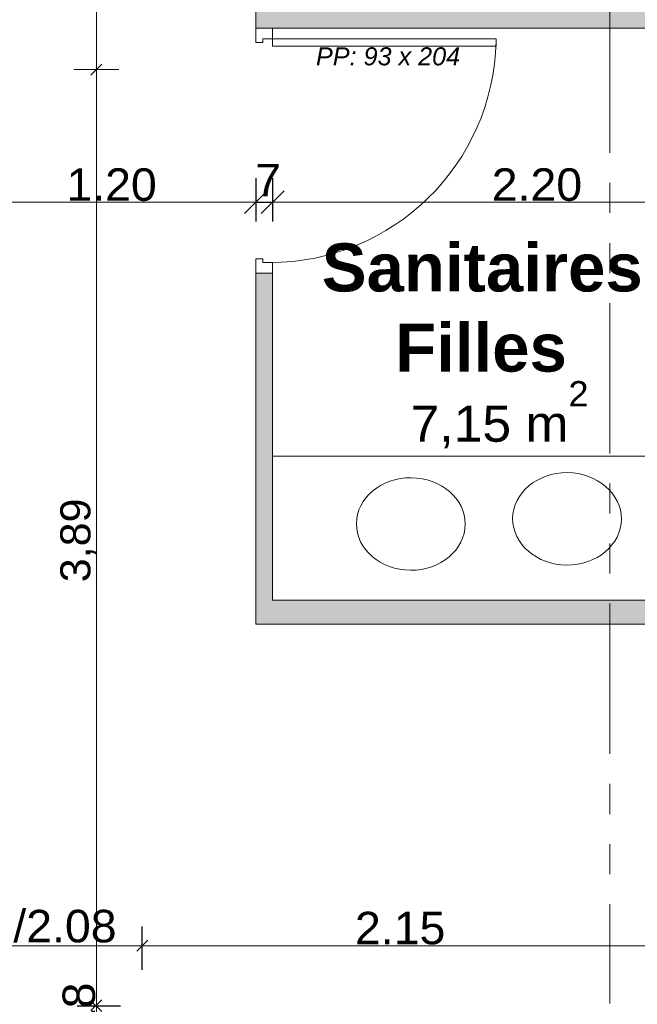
# Model space of a CAD drawing. Extents: x -61922 to 269817, y -51921 to -896.
# Tile 18 of 37: x -37133 to -34563, y -34423 to -30328. Entities that reach past the tile are written whole.
import ezdxf

# ---------------------------------------------------------------- set-up
doc = ezdxf.new("R2010")
doc.units = 0
doc.header["$LTSCALE"] = 0.1
doc.header["$MEASUREMENT"] = 0
doc.linetypes.add('FANTOME2', pattern=[1.25, 0.625, -0.125, 0.125, -0.125, 0.125, -0.125])
doc.layers.get('0').update_dxf_attribs({"lineweight": 9})
doc.layers.get('Defpoints').update_dxf_attribs({"lineweight": 9})
for name, color, linetype, lineweight in [('Cloisons', 7, 'Continuous', 9), ('Cotat_ 1_50', 7, 'Continuous', 9), ('Murs Périphériques', 7, 'Continuous', 9), ('Plomberie Sanitaire', 7, 'Continuous', 9), ('Poutres', 7, 'Continuous', 9), ('Revetement Sols', 7, 'Continuous', 9), ('Texte 2D', 7, 'Continuous', 9)]:
    doc.layers.add(name, color=color, linetype=linetype, lineweight=lineweight)
doc.styles.add('STYLE_GENERE_2', font='swissc.ttf', dxfattribs={"width": 1.25})
doc.styles.add('STYLE_GENERE_4', font='ariali.ttf')
doc.styles.add('STYLE_GENERE_6', font='arialbd.ttf')
doc.dimstyles.new('COTATION_EN_M', dxfattribs={"dimtxt": 135, "dimasz": 45, "dimexe": 80, "dimexo": 10, "dimgap": 3, "dimtad": 1, "dimlfac": 0.001, "dimzin": 0, "dimdsep": 46, "dimtxsty": 'STYLE_GENERE_2', "dimblk": 'OBLIQUE', "dimcen": 2.5, "dimclrd": 256, "dimclre": 256, "dimclrt": 256, "dimadec": 0, "dimazin": 0, "dimtfac": 1, "dimtix": 1, "dimtmove": 1, "dimatfit": 3, "dimldrblk": 'OBLIQUE', "dimfxl": 100, "dimfxlon": 1, "dimtfillclr": 256, "dimtolj": 1, "dimtzin": 1, "dimlwd": -1, "dimarcsym": 0})
doc.dimstyles.new('COTE CM', dxfattribs={"dimtxt": 135, "dimasz": 95, "dimexe": 80, "dimexo": 10, "dimgap": 10, "dimtad": 1, "dimdec": 0, "dimlfac": 0.1, "dimzin": 0, "dimtxsty": 'STYLE_GENERE_2', "dimblk": 'OBLIQUE', "dimcen": 0.09, "dimclrd": 256, "dimclre": 256, "dimclrt": 256, "dimadec": 0, "dimazin": 0, "dimtfac": 1, "dimtdec": 0, "dimtmove": 1, "dimatfit": 3, "dimfxl": 100, "dimfxlon": 1, "dimtolj": 1, "dimtzin": 0, "dimarcsym": 0})

# ---------------------------------------------------------------- blocks, each defined once
blk = doc.blocks.new('_Oblique')
at = {"color": 0, "linetype": 'ByBlock', "lineweight": -2}
blk.add_line((-0.5, -0.5), (0.5, 0.5), dxfattribs=at)
blk = doc.blocks.new('*D845')
at = {"lineweight": -2, "transparency": 16777216}
for p, q in [((-37642.6, -34279.4), (-37642.6, -34099.4)), ((-36622.6, -34279.4), (-36622.6, -34099.4))]:
    blk.add_line(p, q, dxfattribs=at)
at = {"transparency": 16777216}
blk.add_line((-37642.6, -34179.4), (-36622.6, -34179.4), dxfattribs=at)
at = {"layer": 'Defpoints', "color": 0, "transparency": 16777216}
for p in [(-36622.6, -34179.4), (-37642.6, -34350.8), (-36622.6, -34350.8)]:
    blk.add_point(p, dxfattribs=at)
at = {"transparency": 16777216, "xscale": 45, "yscale": 45, "zscale": 45, "rotation": 180}
blk.add_blockref('_Oblique', (-37642.6, -34179.4), dxfattribs=at)
at = {"transparency": 16777216, "xscale": 45, "yscale": 45, "zscale": 45}
blk.add_blockref('_Oblique', (-36622.6, -34179.4), dxfattribs=at)
at = {"transparency": 16777216, "insert": (-37132.6, -34098.9), "char_height": 135, "attachment_point": 5, "style": 'STYLE_GENERE_2'}
blk.add_mtext('\\A1;1.02/2.08', dxfattribs=at)
blk = doc.blocks.new('*D846')
at = {"lineweight": -2, "transparency": 16777216}
for p, q in [((-36622.6, -34279.4), (-36622.6, -34099.4)), ((-34476.3, -34279.4), (-34476.3, -34099.4))]:
    blk.add_line(p, q, dxfattribs=at)
at = {"transparency": 16777216}
blk.add_line((-36622.6, -34179.4), (-34476.3, -34179.4), dxfattribs=at)
at = {"layer": 'Defpoints', "color": 0, "transparency": 16777216}
for p in [(-34476.3, -34179.4), (-36622.6, -34350.8), (-34476.3, -34350.8)]:
    blk.add_point(p, dxfattribs=at)
at = {"transparency": 16777216, "xscale": 45, "yscale": 45, "zscale": 45, "rotation": 180}
blk.add_blockref('_Oblique', (-36622.6, -34179.4), dxfattribs=at)
at = {"transparency": 16777216, "xscale": 45, "yscale": 45, "zscale": 45}
blk.add_blockref('_Oblique', (-34476.3, -34179.4), dxfattribs=at)
at = {"transparency": 16777216, "insert": (-35549.4, -34107), "char_height": 135, "attachment_point": 5, "style": 'STYLE_GENERE_2'}
blk.add_mtext('\\A1;2.15', dxfattribs=at)
blk = doc.blocks.new('*D879')
at = {"lineweight": -2, "transparency": 16777216}
for p, q in [((-37350.5, -30986.9), (-37350.5, -31166.9)), ((-36150.3, -30986.9), (-36150.3, -31166.9))]:
    blk.add_line(p, q, dxfattribs=at)
at = {"transparency": 16777216}
blk.add_line((-37350.5, -31086.9), (-36150.3, -31086.9), dxfattribs=at)
at = {"layer": 'Defpoints', "color": 0, "transparency": 16777216}
for p in [(-36150.3, -30422.7), (-37350.5, -30535.4), (-36150.3, -31086.9)]:
    blk.add_point(p, dxfattribs=at)
at = {"transparency": 16777216, "xscale": 45, "yscale": 45, "zscale": 45, "rotation": 180}
blk.add_blockref('_Oblique', (-37350.5, -31086.9), dxfattribs=at)
at = {"transparency": 16777216, "xscale": 45, "yscale": 45, "zscale": 45}
blk.add_blockref('_Oblique', (-36150.3, -31086.9), dxfattribs=at)
at = {"transparency": 16777216, "insert": (-36750.4, -31014.5), "char_height": 135, "attachment_point": 5, "style": 'STYLE_GENERE_2'}
blk.add_mtext('\\A1;1.20', dxfattribs=at)
blk = doc.blocks.new('*D880')
at = {"lineweight": -2, "transparency": 16777216}
for p, q in [((-36150.3, -30986.9), (-36150.3, -31166.9)), ((-36080.3, -30986.9), (-36080.3, -31166.9)), ((-36150.3, -31086.9), (-36080.3, -31086.9))]:
    blk.add_line(p, q, dxfattribs=at)
at = {"layer": 'Defpoints', "color": 0, "transparency": 16777216}
for p in [(-36150.3, -30422.7), (-36080.3, -30407.7), (-36080.3, -31086.9)]:
    blk.add_point(p, dxfattribs=at)
at = {"lineweight": -2, "transparency": 16777216, "xscale": 95, "yscale": 95, "zscale": 95, "rotation": 180}
blk.add_blockref('_Oblique', (-36150.3, -31086.9), dxfattribs=at)
at = {"lineweight": -2, "transparency": 16777216, "xscale": 95, "yscale": 95, "zscale": 95}
blk.add_blockref('_Oblique', (-36080.3, -31086.9), dxfattribs=at)
at = {"transparency": 16777216, "insert": (-36099.2, -30994.9), "char_height": 135, "attachment_point": 5, "style": 'STYLE_GENERE_2'}
blk.add_mtext('\\A1;7', dxfattribs=at)
blk = doc.blocks.new('*D881')
at = {"lineweight": -2, "transparency": 16777216}
for p, q in [((-36080.3, -30986.9), (-36080.3, -31166.9)), ((-33880.3, -31162.7), (-33880.3, -31006.9))]:
    blk.add_line(p, q, dxfattribs=at)
at = {"transparency": 16777216}
blk.add_line((-36080.3, -31086.9), (-33880.3, -31086.9), dxfattribs=at)
at = {"layer": 'Defpoints', "color": 0, "transparency": 16777216}
for p in [(-36080.3, -30407.7), (-33880.3, -31086.9), (-33880.3, -31172.7)]:
    blk.add_point(p, dxfattribs=at)
at = {"transparency": 16777216, "xscale": 45, "yscale": 45, "zscale": 45, "rotation": 180}
blk.add_blockref('_Oblique', (-36080.3, -31086.9), dxfattribs=at)
at = {"transparency": 16777216, "xscale": 45, "yscale": 45, "zscale": 45}
blk.add_blockref('_Oblique', (-33880.3, -31086.9), dxfattribs=at)
at = {"transparency": 16777216, "insert": (-34980.3, -31014.5), "char_height": 135, "attachment_point": 5, "style": 'STYLE_GENERE_2'}
blk.add_mtext('\\A1;2.20', dxfattribs=at)
blk = doc.blocks.new('*D945')
at = {"lineweight": -2, "ltscale": 10, "transparency": 16777216}
for p, q in [((-49175.8, -32475.2), (-49319.8, -32583.2)), ((-46395, -36184.1), (-46539, -36292.1))]:
    blk.add_line(p, q, dxfattribs=at)
at = {"ltscale": 10, "transparency": 16777216}
blk.add_line((-49255.8, -32535.2), (-46475, -36244.1), dxfattribs=at)
at = {"layer": 'Defpoints', "color": 0, "ltscale": 10, "transparency": 16777216}
for p in [(671.9, -896.2), (-48934.3, -32294.2), (-46475, -36244.1)]:
    blk.add_point(p, dxfattribs=at)
at = {"ltscale": 10, "transparency": 16777216, "xscale": 45, "yscale": 45, "zscale": 45}
for p, rotation in [((-49255.8, -32535.2), 126.8603809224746), ((-46475, -36244.1), 306.8603809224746)]:
    blk.add_blockref('_Oblique', p, dxfattribs=dict(at, rotation=rotation))
at = {"ltscale": 10, "transparency": 16777216, "insert": (-47923.2, -34433), "char_height": 135, "attachment_point": 5, "rotation": 126.8604, "style": 'STYLE_GENERE_2'}
blk.add_mtext('\\A1;4.64', dxfattribs=at)
blk = doc.blocks.new('*D982')
at = {"ltscale": 10, "transparency": 16777216}
for p, q in [((-36813.6, -34430.8), (-36813.6, -34385.8)), ((-36813.6, -34430.8), (-36813.6, -34610.8)), ((-36813.6, -34610.8), (-36813.6, -34655.8))]:
    blk.add_line(p, q, dxfattribs=at)
at = {"lineweight": -2, "ltscale": 10, "transparency": 16777216}
for p, q in [((-36713.6, -34430.8), (-36893.6, -34430.8)), ((-36713.6, -34610.8), (-36893.6, -34610.8))]:
    blk.add_line(p, q, dxfattribs=at)
at = {"layer": 'Defpoints', "color": 0, "ltscale": 10, "transparency": 16777216}
for p in [(-36622.6, -34430.8), (-36813.6, -34610.8), (-36622.6, -34610.8)]:
    blk.add_point(p, dxfattribs=at)
at = {"ltscale": 10, "transparency": 16777216, "xscale": 45, "yscale": 45, "zscale": 45}
for p, rotation in [((-36813.6, -34430.8), 270), ((-36813.6, -34610.8), 90)]:
    blk.add_blockref('_Oblique', p, dxfattribs=dict(at, rotation=rotation))
at = {"ltscale": 10, "transparency": 16777216, "insert": (-36885.9, -34520.8), "char_height": 135, "attachment_point": 5, "rotation": 90, "style": 'STYLE_GENERE_2'}
blk.add_mtext('\\A1;0.18', dxfattribs=at)

msp = doc.modelspace()

# ---------------------------------------------------------------- hatches: boundary and pattern name
at = {"layer": 'Cloisons', "linetype": 'Continuous', "lineweight": 60}
for points in [[(-36080.343, -30292.676), (-36150.343, -30292.676), (-36150.343, -30362.676), (-36080.343, -30362.676)], [(-36080.343, -30362.676), (-32650.343, -30362.676), (-32650.343, -30292.676), (-36080.343, -30292.676)], [(-36080.343, -31382.676), (-36150.343, -31382.676), (-36150.343, -32842.676), (-36080.343, -32742.676)], [(-36080.343, -32742.676), (-36150.343, -32842.676), (-34111.428, -32842.676), (-34111.428, -32742.676)]]:
    msp.add_hatch(color=7, dxfattribs=at).paths.add_polyline_path(points, flags=0)

# ---------------------------------------------------------------- linework, layer by layer
at = {"layer": 'Cloisons', "color": 7, "linetype": 'Continuous'}
for p, q in [((-36150.343, -30292.676), (-36150.343, -30362.676)), ((-36150.343, -30362.676), (-36080.343, -30362.676)), ((-36080.343, -30362.676), (-32650.343, -30362.676)), ((-36150.343, -31382.676), (-36080.343, -31382.676)), ((-36150.343, -31382.676), (-36150.343, -32842.676)), ((-36080.343, -32742.676), (-36080.343, -31382.676)), ((-34248.282, -32742.676), (-36080.343, -32742.676)), ((-36150.343, -32842.676), (-34111.428, -32842.676))]:
    msp.add_line(p, q, dxfattribs=at)
at = {"layer": 'Cloisons', "color": 59, "linetype": 'Continuous', "lineweight": 20}
for p, q in [((-36140.343, -30362.676), (-36150.343, -30362.676)), ((-36090.343, -30362.676), (-36140.343, -30362.676)), ((-36080.343, -30362.676), (-36090.343, -30362.676)), ((-36140.343, -31382.676), (-36150.343, -31382.676)), ((-36090.343, -31382.676), (-36140.343, -31382.676)), ((-36080.343, -31382.676), (-36090.343, -31382.676))]:
    msp.add_line(p, q, dxfattribs=at)
at = {"layer": 'Cloisons'}
for p, q in [((-36150.343, -30362.676), (-36150.343, -30422.676)), ((-36080.343, -30407.676), (-36080.343, -30362.676)), ((-36150.343, -30422.676), (-36120.343, -30422.676)), ((-36120.343, -30422.676), (-36120.343, -30407.676)), ((-36120.343, -30407.676), (-36080.343, -30407.676)), ((-36080.343, -30437.676), (-36080.343, -30407.676)), ((-36080.343, -30407.676), (-35150.343, -30407.676)), ((-35150.343, -30407.676), (-35150.343, -30437.676)), ((-35150.343, -30437.676), (-36080.343, -30437.676)), ((-36150.343, -31382.676), (-36150.343, -31322.676)), ((-36150.343, -31322.676), (-36120.343, -31322.676)), ((-36120.343, -31322.676), (-36120.343, -31337.676)), ((-36120.343, -31337.676), (-36080.343, -31337.676)), ((-36080.343, -31337.676), (-36080.343, -31382.676))]:
    msp.add_line(p, q, dxfattribs=at)
msp.add_arc((-36090.499, -30397.299), 940.377, 270.009512, 358.758368, dxfattribs=at)
at = {"layer": 'Cotat_ 1_50', "color": 7, "linetype": 'Continuous', "lineweight": 20}
for p, q in [((-36813.645, -30510.357), (-36813.645, -29067.676)), ((-36813.645, -30510.357), (-36813.645, -29067.676)), ((-36813.645, -34401.671), (-36813.645, -30510.357)), ((-36813.645, -34401.671), (-36813.645, -30510.357)), ((-36719.895, -30535.357), (-36907.395, -30535.357)), ((-36719.895, -30535.357), (-36907.395, -30535.357))]:
    msp.add_line(p, q, dxfattribs=at)
at = {"layer": 'Murs Périphériques', "color": 7, "linetype": 'Continuous'}
msp.add_line((-36080.343, -32142.676), (-34248.282, -32142.676), dxfattribs=at)
at = {"layer": 'Plomberie Sanitaire', "color": 7, "linetype": 'Continuous', "lineweight": 20}
for centre in [(-34855.137, -32403.98), (-35505.156, -32425.307)]:
    msp.add_ellipse(centre, major_axis=(226.251, -1.374), ratio=0.84982152, dxfattribs=at)
at = {"layer": 'Poutres', "color": 7, "linetype": 'FANTOME2', "ltscale": 10000}
msp.add_line((-34676.274, -27756.671), (-34676.274, -34419.785), dxfattribs=at)

# ---------------------------------------------------------------- block references
at = {"ltscale": 10, "xscale": 45, "yscale": 45, "zscale": 45}
for p in [(-36813.645, -30535.357), (-36813.645, -34426.671)]:
    msp.add_blockref('_Oblique', p, dxfattribs=at)

# ---------------------------------------------------------------- texts
at = {"layer": 'Cloisons', "insert": (-35899.828, -30518.599), "char_height": 75, "attachment_point": 7, "style": 'STYLE_GENERE_4'}
msp.add_mtext('{PP: 93 x 204}', dxfattribs=at)
at = {"layer": 'Cotat_ 1_50', "color": 7, "lineweight": 20, "insert": (-36963.645, -32667.722), "char_height": 125, "attachment_point": 1, "rotation": 90, "style": 'STYLE_GENERE_2'}
msp.add_mtext('{3,89}', dxfattribs=at)
at = {"layer": 'Revetement Sols', "color": 7, "linetype": 'Continuous', "lineweight": 20, "insert": (-35505.881, -32110.903), "char_height": 150, "attachment_point": 7, "style": 'STYLE_GENERE_2'}
msp.add_mtext('{7,15 m\\A1{\\H0.7x;\\S2^  ;}}', dxfattribs=at)
at = {"layer": 'Texte 2D', "color": 7, "style": 'STYLE_GENERE_6'}
for s, p in [('Sanitaires', (-35875.498, -31458.222)), ('Filles', (-35570.109, -31791.555))]:
    msp.add_text(s, height=200, dxfattribs=at).set_placement(p)

# ---------------------------------------------------------------- dimensions: what is measured, and where the dimension line sits
at = {"ltscale": 10}
for base, p1, p2, angle, picture, middle in [((-46475.035, -36244.115), (-48934.286, -32294.152), (671.887, -896.158), 126.860381, '*D945', (-47923.248, -34433.018)), ((-36813.645, -34610.797), (-36622.558, -34430.797), (-36622.558, -34610.797), 90, '*D982', (-36885.943, -34520.797))]:
    dim = msp.add_linear_dim(base=base, p1=p1, p2=p2, angle=angle, dimstyle='COTATION_EN_M', dxfattribs=at)
    dim.commit()
    dim.dimension.update_dxf_attribs({"geometry": picture, "text_midpoint": middle})
for base, p1, p2, picture, middle in [((-36150.343, -31086.914), (-37350.548, -30535.357), (-36150.343, -30422.676), '*D879', (-36750.446, -31014.529)), ((-33880.343, -31086.914), (-36080.343, -30407.676), (-33880.343, -31172.676), '*D881', (-34980.343, -31014.529)), ((-34476.274, -34179.366), (-36622.558, -34350.797), (-34476.274, -34350.797), '*D846', (-35549.416, -34106.982))]:
    dim = msp.add_linear_dim(base=base, p1=p1, p2=p2, dimstyle='COTATION_EN_M')
    dim.commit()
    dim.dimension.update_dxf_attribs({"geometry": picture, "text_midpoint": middle})
dim = msp.add_linear_dim(base=(-36080.343, -31086.914), p1=(-36150.343, -30422.676), p2=(-36080.343, -30407.676), dimstyle='COTE CM')
dim.commit()
dim.dimension.update_dxf_attribs({"geometry": '*D880', "text_midpoint": (-36099.165, -31072.429), "dimtype": 160})
dim = msp.add_linear_dim(base=(-36622.558, -34179.366), p1=(-37642.558, -34350.797), p2=(-36622.558, -34350.797), text='1.02/2.08', dimstyle='COTATION_EN_M')
dim.commit()
dim.dimension.update_dxf_attribs({"geometry": '*D845', "text_midpoint": (-37132.558, -34098.917)})

doc.saveas('drawing.dxf')
